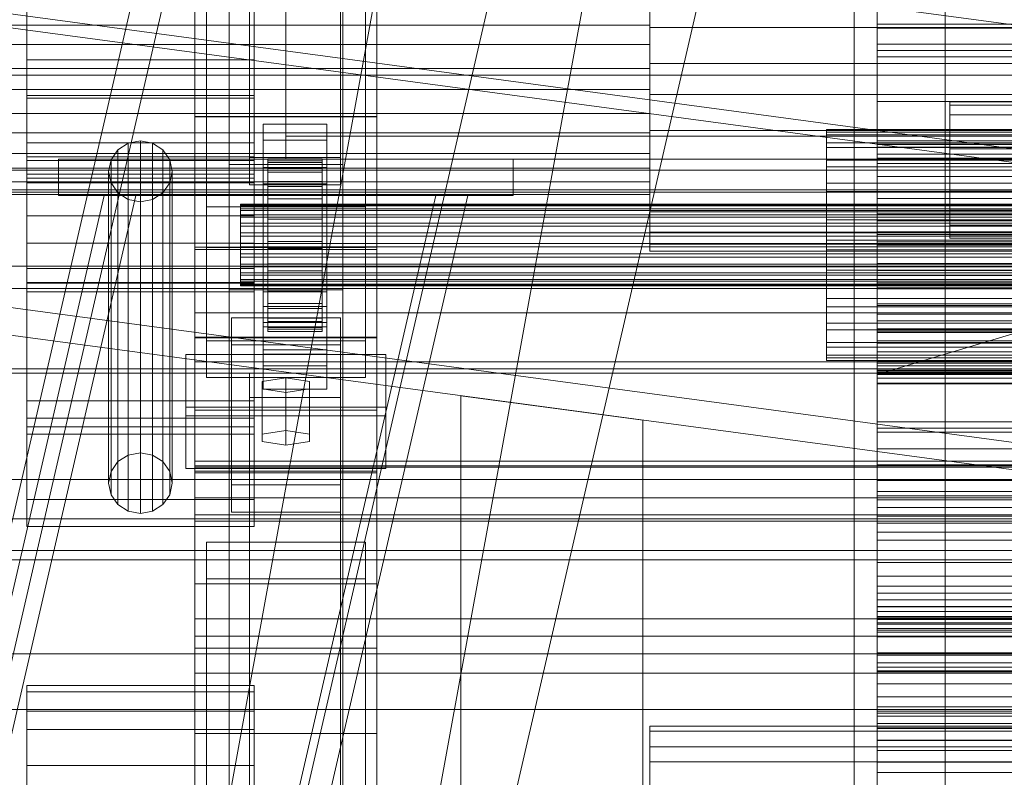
# Model space of a CAD drawing. Header units: millimetres. Extents: x -4738 to 65662, y -68080 to 6847.
# Tile 90 of 256: x -489 to -272, y -35734 to -35567. Entities that reach past the tile are written whole.
import ezdxf

# ---------------------------------------------------------------- set-up
doc = ezdxf.new("R2010")
doc.units = ezdxf.units.MM
for name, color, linetype, lineweight in [('COTAS_O', 1, 'Continuous', 0), ('COTAS_P', 1, 'Continuous', 0), ('frontal_bajante_movil', 7, 'Continuous', 0), ('frontal_C01', 7, 'Continuous', 0), ('frontal_C02', 7, 'Continuous', 0), ('frontal_C03', 7, 'Continuous', 0), ('frontal_C04', 7, 'Continuous', 0), ('frontal_C09', 7, 'Continuous', 0), ('frontal_C10', 7, 'Continuous', 0)]:
    doc.layers.add(name, color=color, linetype=linetype, lineweight=lineweight)
doc.dimstyles.new('R19_100', dxfattribs={"dimtxt": 250, "dimasz": 150, "dimexe": 150, "dimexo": 80, "dimgap": 100, "dimtad": 1, "dimtih": 1, "dimtoh": 1, "dimdsep": 46, "dimcen": 0.09, "dimadec": 0, "dimazin": 0, "dimtfac": 1, "dimtdec": 4, "dimtofl": 0, "dimtmove": 0, "dimatfit": 3, "dimfxl": 1, "dimtolj": 1, "dimtzin": 0, "dimarcsym": 0})

# ---------------------------------------------------------------- blocks, each defined once
blk = doc.blocks.new('DIM_R31_46')
at = {"layer": 'COTAS_P'}
for p, q in [((-4100, -35030), (-4219.91, -35921.98)), ((140, -35600), (20.09, -36491.98)), ((-4219.91, -35921.98), (-4065.25, -35897.36)), ((20.09, -36491.98), (-4219.91, -35921.98)), ((-4219.91, -35921.98), (-4077.24, -35986.56)), ((20.09, -36491.98), (-122.58, -36427.39)), ((20.09, -36491.98), (-134.57, -36516.59))]:
    blk.add_line(p, q, dxfattribs=at)
blk.add_text('4278.14 P', height=250, rotation=172.3434, dxfattribs=at).set_placement((-2113.24, -36306.08))
blk = doc.blocks.new('DIM_R31_50')
at = {"layer": 'COTAS_O'}
for p, q in [((-1850, -34900), (-1850, -35600)), ((-150, -34900), (-150, -35600)), ((-1850, -35600), (-1700, -35555)), ((-150, -35600), (-300, -35555)), ((-150, -35600), (-1850, -35600)), ((-1850, -35600), (-1700, -35645)), ((-150, -35600), (-300, -35645))]:
    blk.add_line(p, q, dxfattribs=at)
blk.add_text('1700 O', height=250, rotation=180, dxfattribs=at).set_placement((-1000, -35700))
blk = doc.blocks.new('DIM_R31_54')
at = {"layer": 'COTAS_O'}
for p, q in [((-1480, -35300), (-1330, -35255)), ((490, -35300), (340, -35255)), ((-1480, -36000), (-1480, -35300)), ((-1480, -35300), (490, -35300)), ((-1480, -35300), (-1330, -35345)), ((490, -35300), (340, -35345)), ((490, -36000), (490, -35300))]:
    blk.add_line(p, q, dxfattribs=at)
blk.add_text('1970 O', height=250, dxfattribs=at).set_placement((-495, -35200))
blk = doc.blocks.new('DIM_R31_56')
at = {"layer": 'COTAS_O'}
for p, q in [((-1400, -35300), (-1250, -35255)), ((1400, -35300), (1250, -35255)), ((-1400, -36000), (-1400, -35300)), ((-1400, -35300), (1400, -35300)), ((-1400, -35300), (-1250, -35345)), ((1400, -35300), (1250, -35345)), ((1400, -36000), (1400, -35300))]:
    blk.add_line(p, q, dxfattribs=at)
blk.add_text('2800 O', height=250, dxfattribs=at).set_placement((0, -35200))
blk = doc.blocks.new('DIM_R31_57')
at = {"layer": 'COTAS_P'}
for p, q in [((-305, -34680), (395, -34680)), ((395, -34680), (350, -34830)), ((395, -36000), (395, -34680)), ((395, -34680), (440, -34830)), ((395, -36000), (350, -35850)), ((395, -36000), (440, -35850)), ((-305, -36000), (395, -36000))]:
    blk.add_line(p, q, dxfattribs=at)
blk.add_text('1320 P', height=250, rotation=90, dxfattribs=at).set_placement((295, -35340))
blk = doc.blocks.new('DIM_R31_58')
at = {"layer": 'COTAS_P'}
for p, q in [((-305, -35300), (-155, -35255)), ((345, -35300), (195, -35255)), ((-305, -36000), (-305, -35300)), ((-305, -35300), (345, -35300)), ((-305, -35300), (-155, -35345)), ((345, -35300), (195, -35345)), ((345, -36000), (345, -35300))]:
    blk.add_line(p, q, dxfattribs=at)
blk.add_text('650 P', height=250, dxfattribs=at).set_placement((20, -35200))

msp = doc.modelspace()

# ---------------------------------------------------------------- linework, layer by layer
at = {"layer": 'frontal_bajante_movil'}
for p, q in [((-285, -35775), (-285, -35000)), ((-285, -35840), (-285, -35429))]:
    msp.add_line(p, q, dxfattribs=at)
at = {"layer": 'frontal_C01'}
for p, q in [((-558.981, -35975), (-397, -35273.382)), ((-551.981, -35975), (-390, -35273.382)), ((-450, -35617.505), (-450, -35293.967)), ((-410, -35293.967), (-410, -35617.505)), ((-450, -35665.654), (-450, -35342.115)), ((-410, -35665.654), (-410, -35342.115)), ((-450, -35666.598), (-450, -35343.06)), ((-410, -35343.06), (-410, -35666.598)), ((-442.5, -35830.021), (-442.5, -35348.555)), ((-417.5, -35348.555), (-417.5, -35830.021)), ((-447.5, -35637.535), (-447.5, -35358.275)), ((-412.5, -35358.275), (-412.5, -35637.535)), ((-447.5, -35645.624), (-447.5, -35366.363)), ((-412.5, -35645.624), (-412.5, -35366.363)), ((-442.5, -35857.548), (-442.5, -35376.083)), ((-417.5, -35857.548), (-417.5, -35376.083)), ((-450, -35705.117), (-450, -35381.578)), ((-410, -35705.117), (-410, -35381.578)), ((-300, -35593.55), (-300, -35567.898)), ((-300, -35567.898), (-300, -35572.36)), ((-300, -35567.898), (300, -35567.898)), ((-300, -35573.69), (-300, -35568.839)), ((-300, -35568.839), (-300, -35594.366)), ((300, -35568.839), (-300, -35568.839)), ((-300, -35572.36), (-300, -35597.417)), ((300, -35572.36), (-300, -35572.36)), ((-300, -35598.569), (-300, -35573.69)), ((-300, -35573.69), (300, -35573.69)), ((-300, -35597.417), (-300, -35593.55)), ((300, -35593.55), (-300, -35593.55)), ((-300, -35642.509), (-300, -35594.07)), ((-300, -35594.07), (300, -35594.07)), ((-300, -35596.55), (-300, -35594.07)), ((-300, -35594.366), (-300, -35598.569)), ((-300, -35594.366), (300, -35594.366)), ((300, -35594.947), (-300, -35594.947)), ((-300, -35594.947), (-300, -35643.096)), ((-300, -35594.947), (-300, -35597.644)), ((300, -35596.55), (-300, -35596.55)), ((-300, -35596.55), (-300, -35644.988)), ((-300, -35597.417), (300, -35597.417)), ((-300, -35645.792), (-300, -35597.644)), ((-300, -35597.644), (300, -35597.644)), ((300, -35598.569), (-300, -35598.569)), ((-300, -35633.131), (-300, -35613.579)), ((-300, -35613.579), (-300, -35626.159)), ((-300, -35613.579), (300, -35613.579)), ((-410, -35616.933), (-450, -35616.933)), ((-450, -35616.933), (-450, -35666.226)), ((-450, -35819.138), (-450, -35616.933)), ((-450, -35665.654), (-450, -35617.505)), ((-450, -35617.505), (-410, -35617.505)), ((-410, -35666.226), (-410, -35616.933)), ((-410, -35616.933), (-410, -35819.138)), ((-410, -35617.505), (-410, -35665.654)), ((-300, -35629.404), (-300, -35616.539)), ((-300, -35616.539), (-300, -35635.696)), ((300, -35616.539), (-300, -35616.539)), ((-1341.2, -35626.049), (1341.2, -35626.049)), ((-300, -35626.159), (-300, -35644.032)), ((300, -35626.159), (-300, -35626.159)), ((-300, -35646.844), (-300, -35629.404)), ((-300, -35629.404), (300, -35629.404)), ((-450, -35642.157), (-450, -35631.373)), ((-450, -35631.373), (450, -35631.373)), ((-450, -35665.076), (-450, -35631.373)), ((-300, -35644.032), (-300, -35633.131)), ((300, -35633.131), (-300, -35633.131)), ((-300, -35670.707), (-300, -35634.958)), ((-300, -35634.958), (300, -35634.958)), ((-300, -35641.949), (-300, -35634.958)), ((-300, -35635.696), (-300, -35646.844)), ((-300, -35635.696), (300, -35635.696)), ((-412.5, -35637.535), (-447.5, -35637.535)), ((-447.5, -35637.535), (-447.5, -35645.624)), ((-412.5, -35645.624), (-412.5, -35637.535)), ((300, -35637.57), (-300, -35637.57)), ((-300, -35637.57), (-300, -35672.527)), ((-300, -35637.57), (-300, -35644.72)), ((-452, -35654.082), (-452, -35640.602)), ((-452, -35640.602), (-408, -35640.602)), ((-452, -35652.157), (-452, -35640.602)), ((-408, -35640.602), (-408, -35654.082)), ((-408, -35640.602), (-408, -35652.157)), ((-300, -35643.748), (-300, -35640.008)), ((-300, -35640.008), (-300, -35644.444)), ((300, -35640.008), (-300, -35640.008)), ((450, -35642.157), (-450, -35642.157)), ((-450, -35642.157), (-450, -35675.861)), ((300, -35641.949), (-300, -35641.949)), ((-300, -35641.949), (-300, -35677.698)), ((300, -35642.509), (-300, -35642.509)), ((-300, -35642.509), (-300, -35644.988)), ((-300, -35643.096), (300, -35643.096)), ((-300, -35645.792), (-300, -35643.096)), ((-300, -35655.412), (-300, -35643.748)), ((300, -35643.748), (-300, -35643.748)), ((-447.5, -35645.624), (-412.5, -35645.624)), ((-438, -35650.038), (-438, -35644.646)), ((-438, -35644.646), (-418, -35644.646)), ((-438, -35796.387), (-438, -35644.646)), ((-430, -35645.724), (-435.196, -35646.533)), ((-424.804, -35646.533), (-430, -35645.724)), ((-430, -35657.28), (-430, -35645.724)), ((-418, -35644.646), (-418, -35650.038)), ((-418, -35644.646), (-418, -35796.387)), ((-300, -35644.032), (300, -35644.032)), ((-300, -35644.444), (-300, -35656.755)), ((300, -35644.444), (-300, -35644.444)), ((-300, -35679.677), (-300, -35644.72)), ((-300, -35644.72), (300, -35644.72)), ((-300, -35644.988), (300, -35644.988)), ((300, -35645.792), (-300, -35645.792)), ((-435.196, -35646.533), (-435.196, -35648.151)), ((-435.196, -35658.089), (-435.196, -35646.533)), ((-435.196, -35648.151), (-430, -35648.96)), ((-435.196, -35659.706), (-435.196, -35648.151)), ((-430, -35648.96), (-424.804, -35648.151)), ((-424.804, -35648.151), (-424.804, -35646.533)), ((-424.804, -35658.089), (-424.804, -35646.533)), ((-424.804, -35659.706), (-424.804, -35648.151)), ((300, -35646.844), (-300, -35646.844)), ((-418, -35650.038), (-438, -35650.038)), ((-438, -35650.038), (-438, -35801.779)), ((-430, -35648.96), (-430, -35660.515)), ((-418, -35801.779), (-418, -35650.038)), ((-408, -35652.157), (-452, -35652.157)), ((-452, -35652.157), (-452, -35665.638)), ((-408, -35665.638), (-408, -35652.157)), ((-408, -35654.082), (-452, -35654.082)), ((-452, -35654.082), (-452, -35665.638)), ((-408, -35665.638), (-408, -35654.082)), ((-300, -35674.203), (-300, -35655.412)), ((300, -35655.412), (-300, -35655.412)), ((-300, -35656.755), (-300, -35676.102)), ((300, -35656.755), (-300, -35656.755)), ((-435.196, -35658.089), (-430, -35657.28)), ((-435.196, -35659.706), (-435.196, -35658.089)), ((-430, -35657.28), (-424.804, -35658.089)), ((-424.804, -35658.089), (-424.804, -35659.706)), ((-430, -35660.515), (-435.196, -35659.706)), ((-424.804, -35659.706), (-430, -35660.515)), ((-450, -35672.095), (-450, -35664.006)), ((-450, -35664.006), (450, -35664.006)), ((-450, -35702.525), (-450, -35664.006)), ((450, -35665.076), (-450, -35665.076)), ((-450, -35665.076), (-450, -35675.861)), ((-452, -35665.638), (-408, -35665.638)), ((-410, -35665.654), (-450, -35665.654)), ((-450, -35666.226), (-410, -35666.226)), ((-450, -35868.431), (-450, -35666.226)), ((-450, -35705.117), (-450, -35666.598)), ((-450, -35666.598), (-410, -35666.598)), ((-450, -35827.343), (-450, -35666.598)), ((-410, -35868.431), (-410, -35666.226)), ((-410, -35666.598), (-410, -35705.117)), ((-410, -35666.598), (-410, -35827.343)), ((-1341.2, -35668.049), (1341.2, -35668.049)), ((450, -35672.095), (-450, -35672.095)), ((-450, -35672.095), (-450, -35710.613)), ((300, -35670.707), (-300, -35670.707)), ((-300, -35670.707), (-300, -35677.698)), ((-300, -35672.527), (300, -35672.527)), ((-300, -35679.677), (-300, -35672.527)), ((-300, -35698.84), (-300, -35674.203)), ((300, -35674.203), (-300, -35674.203)), ((-450, -35675.861), (450, -35675.861)), ((-300, -35676.102), (-300, -35701.167)), ((300, -35676.102), (-300, -35676.102)), ((-300, -35677.698), (300, -35677.698)), ((300, -35679.677), (-300, -35679.677)), ((-447.5, -35689.902), (-447.5, -35681.813)), ((-447.5, -35681.813), (-412.5, -35681.813)), ((-447.5, -35839.74), (-447.5, -35681.813)), ((-412.5, -35681.813), (-412.5, -35689.902)), ((-412.5, -35681.813), (-412.5, -35839.74)), ((-412.5, -35689.902), (-447.5, -35689.902)), ((-447.5, -35847.829), (-447.5, -35689.902)), ((-412.5, -35847.829), (-412.5, -35689.902)), ((-300, -35706.707), (-300, -35698.493)), ((-300, -35698.493), (-300, -35715.821)), ((-300, -35698.493), (300, -35698.493)), ((-300, -35727.646), (-300, -35698.84)), ((300, -35698.84), (-300, -35698.84)), ((-300, -35701.167), (-300, -35730.241)), ((300, -35701.167), (-300, -35701.167)), ((450, -35702.525), (-450, -35702.525)), ((-450, -35702.525), (-450, -35710.613)), ((-300, -35720.111), (-300, -35702.68)), ((-300, -35702.68), (-300, -35710.334)), ((300, -35702.68), (-300, -35702.68)), ((-690.428, -35706.382), (690.428, -35706.382)), ((-410, -35705.117), (-450, -35705.117)), ((-450, -35865.862), (-450, -35705.117)), ((-410, -35865.862), (-410, -35705.117)), ((-300, -35721.72), (-300, -35706.707)), ((300, -35706.707), (-300, -35706.707)), ((-450, -35710.613), (450, -35710.613)), ((-300, -35722.831), (-300, -35709.351)), ((-300, -35709.351), (300, -35709.351)), ((-300, -35718.98), (-300, -35709.351)), ((-300, -35710.334), (-300, -35725.438)), ((-300, -35710.334), (300, -35710.334)), ((300, -35712.998), (-300, -35712.998)), ((-300, -35712.998), (-300, -35725.397)), ((-300, -35712.998), (-300, -35722.686)), ((-487, -35719.036), (-487, -35713.336)), ((-487, -35713.336), (-487, -35714.741)), ((-437, -35713.336), (-487, -35713.336)), ((-487, -35714.741), (-487, -35723.035)), ((-437, -35714.741), (-487, -35714.741)), ((-437, -35714.741), (-437, -35713.336)), ((-437, -35713.336), (-437, -35719.036)), ((-437, -35723.035), (-437, -35714.741)), ((-300, -35715.821), (-300, -35721.72)), ((300, -35715.821), (-300, -35715.821)), ((-487, -35730.973), (-487, -35719.036)), ((-437, -35719.036), (-487, -35719.036)), ((-437, -35719.036), (-437, -35730.973)), ((300, -35718.98), (-300, -35718.98)), ((-300, -35718.98), (-300, -35732.461)), ((-300, -35725.438), (-300, -35720.111)), ((-300, -35720.111), (300, -35720.111)), ((-300, -35721.72), (300, -35721.72)), ((-487, -35723.035), (-487, -35736.957)), ((-437, -35723.035), (-487, -35723.035)), ((-437, -35736.957), (-437, -35723.035)), ((-350, -35726.88), (-350, -35722.272)), ((-350, -35722.272), (-350, -35723.407)), ((350, -35722.272), (-350, -35722.272)), ((-350, -35723.407), (-350, -35730.113)), ((350, -35723.407), (-350, -35723.407)), ((-300, -35735.085), (-300, -35722.686)), ((-300, -35722.686), (300, -35722.686)), ((300, -35722.831), (-300, -35722.831)), ((-300, -35722.831), (-300, -35732.461)), ((-300, -35725.397), (300, -35725.397)), ((-300, -35735.085), (-300, -35725.397)), ((300, -35725.438), (-300, -35725.438)), ((-350, -35736.531), (-350, -35726.88)), ((350, -35726.88), (-350, -35726.88)), ((-300, -35758.657), (-300, -35727.646)), ((-300, -35727.646), (300, -35727.646)), ((-350, -35730.113), (-350, -35741.37)), ((350, -35730.113), (-350, -35730.113)), ((-300, -35730.241), (-300, -35761.343)), ((300, -35730.241), (-300, -35730.241)), ((-487, -35747.328), (-487, -35730.973)), ((-437, -35730.973), (-487, -35730.973)), ((-437, -35730.973), (-437, -35747.328)), ((-300, -35732.461), (300, -35732.461))]:
    msp.add_line(p, q, dxfattribs=at)
at = {"layer": 'frontal_C02'}
for p, q in [((-442.5, -35598.77), (-442.5, -35122.744)), ((-417.5, -35122.744), (-417.5, -35598.77)), ((-442.5, -35626.336), (-442.5, -35150.31)), ((-417.5, -35626.336), (-417.5, -35150.31)), ((-450, -35588.316), (-450, -35293.654)), ((-410, -35293.654), (-410, -35588.316)), ((-450, -35636.79), (-450, -35342.128)), ((-410, -35636.79), (-410, -35342.128)), ((-438, -35597.285), (-438, -35446.871)), ((-418, -35446.871), (-418, -35597.285)), ((-438, -35452.832), (-438, -35603.246)), ((-418, -35603.246), (-418, -35452.832)), ((-450, -35652.796), (-450, -35475.098)), ((-410, -35475.098), (-410, -35652.796)), ((-447.5, -35608.082), (-447.5, -35489.718)), ((-412.5, -35489.718), (-412.5, -35608.082)), ((-447.5, -35617.024), (-447.5, -35498.659)), ((-412.5, -35617.024), (-412.5, -35498.659)), ((-450, -35690.978), (-450, -35513.28)), ((-410, -35690.978), (-410, -35513.28)), ((-430, -35542.585), (-430, -35592.585)), ((-300, -35575.099), (-300, -35544.234)), ((-300, -35553.701), (-300, -35584.901)), ((-350, -35568.674), (-350, -35555.655)), ((-487, -35558.182), (-487, -35575.773)), ((-437, -35575.773), (-437, -35558.182)), ((-350, -35568.163), (-350, -35560.42)), ((-350, -35562.36), (-350, -35576.583)), ((-350, -35563.663), (-350, -35572.4)), ((-487, -35584.227), (-487, -35565.992)), ((-437, -35565.992), (-437, -35584.227)), ((-350, -35568.163), (-500, -35568.163)), ((-350, -35577.707), (-350, -35568.163)), ((-350, -35583.417), (-350, -35568.674)), ((-350, -35568.674), (350, -35568.674)), ((-500, -35572.4), (-350, -35572.4)), ((-350, -35572.4), (-350, -35582.293)), ((-487, -35575.773), (-487, -35594.008)), ((-437, -35575.773), (-487, -35575.773)), ((-437, -35594.008), (-437, -35575.773)), ((-350, -35576.583), (-350, -35591.326)), ((350, -35576.583), (-350, -35576.583)), ((-300, -35606.299), (-300, -35575.099)), ((300, -35575.099), (-300, -35575.099)), ((-350, -35577.707), (-500, -35577.707)), ((-350, -35587.6), (-350, -35577.707)), ((-350, -35582.293), (-500, -35582.293)), ((-350, -35582.293), (-350, -35591.837)), ((-487, -35658.117), (-487, -35583.604)), ((-487, -35583.604), (-437, -35583.604)), ((-487, -35597.922), (-487, -35583.604)), ((-487, -35601.818), (-487, -35584.227)), ((-437, -35584.227), (-487, -35584.227)), ((-437, -35583.604), (-437, -35658.117)), ((-437, -35583.604), (-437, -35597.922)), ((-437, -35584.227), (-437, -35601.818)), ((-350, -35597.64), (-350, -35583.417)), ((350, -35583.417), (-350, -35583.417)), ((-300, -35584.901), (-300, -35615.766)), ((300, -35584.901), (-300, -35584.901)), ((-350, -35587.6), (-500, -35587.6)), ((-350, -35596.337), (-350, -35587.6)), ((-410, -35588.205), (-450, -35588.205)), ((-450, -35588.205), (-450, -35636.9)), ((-450, -35723.904), (-450, -35588.205)), ((-450, -35636.79), (-450, -35588.316)), ((-450, -35588.316), (-410, -35588.316)), ((-410, -35636.9), (-410, -35588.205)), ((-410, -35588.205), (-410, -35723.904)), ((-410, -35588.316), (-410, -35636.79)), ((-350, -35591.837), (-500, -35591.837)), ((-435, -35593.467), (-435, -35589.89)), ((-435, -35589.89), (-421, -35589.89)), ((-435, -35629.982), (-435, -35589.89)), ((-421, -35589.89), (-421, -35593.467)), ((-421, -35589.89), (-421, -35629.982)), ((-350, -35591.326), (-350, -35604.345)), ((350, -35591.326), (-350, -35591.326)), ((-350, -35591.837), (-350, -35599.58)), ((-311.15, -35592.248), (-311.15, -35591.114)), ((-311.15, -35591.114), (-311.15, -35591.711)), ((-311.15, -35591.114), (311.15, -35591.114)), ((-311.15, -35591.711), (-311.15, -35593.996)), ((-311.15, -35591.711), (311.15, -35591.711)), ((-487, -35594.008), (-487, -35610.111)), ((-437, -35594.008), (-487, -35594.008)), ((-464.679, -35594.126), (-466.95, -35595.574)), ((-462, -35593.617), (-464.679, -35594.126)), ((-464.679, -35662.678), (-464.679, -35594.126)), ((-459.321, -35594.126), (-462, -35593.617)), ((-462, -35662.169), (-462, -35593.617)), ((-457.05, -35595.574), (-459.321, -35594.126)), ((-459.321, -35662.678), (-459.321, -35594.126)), ((-437, -35610.111), (-437, -35594.008)), ((-421, -35593.467), (-435, -35593.467)), ((-435, -35593.467), (-435, -35633.558)), ((-430, -35592.585), (-430, -35597.585)), ((430, -35592.585), (-430, -35592.585)), ((-421, -35633.558), (-421, -35593.467)), ((-311.15, -35595.033), (-311.15, -35592.248)), ((-311.15, -35592.248), (311.15, -35592.248)), ((-311.15, -35593.996), (-311.15, -35597.814)), ((-311.15, -35593.996), (311.15, -35593.996)), ((-466.95, -35595.574), (-468.467, -35597.742)), ((-466.95, -35664.126), (-466.95, -35595.574)), ((-455.533, -35597.742), (-457.05, -35595.574)), ((-457.05, -35664.126), (-457.05, -35595.574)), ((-311.15, -35599.281), (-311.15, -35595.033)), ((-311.15, -35595.033), (311.15, -35595.033)), ((-350, -35596.337), (-500, -35596.337)), ((-487, -35650.734), (-487, -35597.085)), ((-487, -35597.085), (-437, -35597.085)), ((-487, -35602.812), (-487, -35597.085)), ((-437, -35597.922), (-487, -35597.922)), ((-487, -35597.922), (-487, -35672.435)), ((-480, -35597.585), (-380, -35597.585)), ((-480, -35605.585), (-480, -35597.585)), ((-468.467, -35597.742), (-469, -35600.299)), ((-468.467, -35666.294), (-468.467, -35597.742)), ((-455, -35600.299), (-455.533, -35597.742)), ((-455.533, -35666.294), (-455.533, -35597.742)), ((-418, -35597.285), (-438, -35597.285)), ((-438, -35597.285), (-438, -35603.246)), ((-437, -35597.085), (-437, -35650.734)), ((-437, -35597.085), (-437, -35602.812)), ((-437, -35672.435), (-437, -35597.922)), ((-434, -35607.501), (-434, -35597.509)), ((-434, -35597.509), (-434, -35597.955)), ((-434, -35597.509), (-422, -35597.509)), ((-434, -35598.357), (-434, -35597.509)), ((-434, -35607.712), (-434, -35597.955)), ((-434, -35597.955), (-434, -35599.664)), ((-434, -35597.955), (-422, -35597.955)), ((-434, -35607.902), (-434, -35598.357)), ((-434, -35598.357), (-422, -35598.357)), ((-434, -35600.44), (-434, -35598.357)), ((430, -35597.585), (-430, -35597.585)), ((-422, -35597.955), (-422, -35597.509)), ((-422, -35597.509), (-422, -35607.501)), ((-422, -35597.509), (-422, -35598.357)), ((-422, -35599.664), (-422, -35597.955)), ((-422, -35597.955), (-422, -35607.712)), ((-422, -35598.357), (-422, -35607.902)), ((-422, -35598.357), (-422, -35600.44)), ((-418, -35603.246), (-418, -35597.285)), ((-380, -35605.585), (-380, -35597.585)), ((-350, -35602.586), (-350, -35596.337)), ((-350, -35609.178), (-350, -35597.64)), ((350, -35597.64), (-350, -35597.64)), ((-311.15, -35597.814), (-311.15, -35602.905)), ((-311.15, -35597.814), (311.15, -35597.814)), ((-350, -35599.58), (-500, -35599.58)), ((-469, -35600.299), (-468.467, -35602.856)), ((-469, -35668.851), (-469, -35600.299)), ((-455.533, -35602.856), (-455, -35600.299)), ((-455, -35600.299), (-455, -35668.851)), ((-442.5, -35626.336), (-442.5, -35598.77)), ((-442.5, -35598.77), (-417.5, -35598.77)), ((-435, -35603.005), (-435, -35599.428)), ((-435, -35599.428), (-421, -35599.428)), ((-435, -35639.519), (-435, -35599.428)), ((-434, -35608.522), (-434, -35599.664)), ((-434, -35599.664), (-434, -35602.521)), ((-434, -35599.664), (-422, -35599.664)), ((-434, -35608.889), (-434, -35600.44)), ((-434, -35600.44), (-422, -35600.44)), ((-434, -35603.618), (-434, -35600.44)), ((-422, -35602.521), (-422, -35599.664)), ((-422, -35599.664), (-422, -35608.522)), ((-422, -35600.44), (-422, -35608.889)), ((-422, -35600.44), (-422, -35603.618)), ((-421, -35599.428), (-421, -35603.005)), ((-421, -35599.428), (-421, -35639.519)), ((-417.5, -35598.77), (-417.5, -35626.336)), ((-350, -35599.58), (-350, -35604.341)), ((-311.15, -35604.702), (-311.15, -35599.281)), ((-311.15, -35599.281), (311.15, -35599.281)), ((-350, -35602.586), (-500, -35602.586)), ((-487, -35654.552), (-487, -35600.903)), ((-487, -35600.903), (-437, -35600.903)), ((-487, -35624.767), (-487, -35600.903)), ((-487, -35616.088), (-487, -35601.818)), ((-437, -35601.818), (-487, -35601.818)), ((-437, -35602.812), (-487, -35602.812)), ((-487, -35602.812), (-487, -35656.461)), ((-437, -35600.903), (-437, -35654.552)), ((-437, -35600.903), (-437, -35624.767)), ((-437, -35601.818), (-437, -35616.088)), ((-437, -35656.461), (-437, -35602.812)), ((-434, -35609.875), (-434, -35602.521)), ((-434, -35602.521), (-434, -35606.329)), ((-434, -35602.521), (-422, -35602.521)), ((-422, -35606.329), (-422, -35602.521)), ((-422, -35602.521), (-422, -35609.875)), ((-350, -35605.397), (-350, -35602.586)), ((-300, -35601.42), (-300, -35612.378)), ((300, -35601.42), (-300, -35601.42)), ((-300, -35601.42), (-300, -35611.177)), ((-791.2, -35604.86), (791.2, -35604.86)), ((-350, -35604.341), (-500, -35604.341)), ((-468.467, -35602.856), (-466.95, -35605.024)), ((-468.467, -35671.408), (-468.467, -35602.856)), ((-457.05, -35605.024), (-455.533, -35602.856)), ((-455.533, -35671.408), (-455.533, -35602.856)), ((-438, -35603.246), (-418, -35603.246)), ((-421, -35603.005), (-435, -35603.005)), ((-435, -35603.005), (-435, -35643.096)), ((-434, -35610.394), (-434, -35603.618)), ((-434, -35603.618), (-422, -35603.618)), ((-434, -35607.673), (-434, -35603.618)), ((-422, -35603.618), (-422, -35610.394)), ((-422, -35603.618), (-422, -35607.673)), ((-421, -35643.096), (-421, -35603.005)), ((-350, -35604.341), (-350, -35605.397)), ((-350, -35604.345), (-350, -35613.657)), ((350, -35604.345), (-350, -35604.345)), ((-311.15, -35602.905), (-311.15, -35608.923)), ((-311.15, -35602.905), (311.15, -35602.905)), ((-311.15, -35610.927), (-311.15, -35604.702)), ((-311.15, -35604.702), (311.15, -35604.702)), ((-555.286, -35975), (-470, -35605.585)), ((-548.286, -35975), (-463, -35605.585)), ((-350, -35605.397), (-500, -35605.397)), ((-482.286, -35975), (-397, -35605.585)), ((-480, -35605.585), (-380, -35605.585)), ((-475.286, -35975), (-390, -35605.585)), ((-470, -35605.585), (-463, -35605.585)), ((-466.95, -35605.024), (-464.679, -35606.472)), ((-466.95, -35673.576), (-466.95, -35605.024)), ((-464.679, -35606.472), (-462, -35606.981)), ((-464.679, -35675.024), (-464.679, -35606.472)), ((-463, -35605.585), (-397, -35605.585)), ((-462, -35606.981), (-459.321, -35606.472)), ((-462, -35675.533), (-462, -35606.981)), ((-459.321, -35606.472), (-457.05, -35605.024)), ((-459.321, -35675.024), (-459.321, -35606.472)), ((-457.05, -35673.576), (-457.05, -35605.024)), ((-434, -35611.679), (-434, -35606.329)), ((-434, -35606.329), (-434, -35610.83)), ((-434, -35606.329), (-422, -35606.329)), ((-422, -35610.83), (-422, -35606.329)), ((-422, -35606.329), (-422, -35611.679)), ((-397, -35605.585), (-390, -35605.585)), ((-300, -35635.706), (-300, -35606.299)), ((300, -35606.299), (-300, -35606.299)), ((-412.5, -35608.082), (-447.5, -35608.082)), ((-447.5, -35608.082), (-447.5, -35617.024)), ((-440, -35607.902), (-440, -35607.501)), ((-440, -35607.501), (-440, -35607.712)), ((-440, -35607.501), (440, -35607.501)), ((-440, -35607.712), (-440, -35608.522)), ((-440, -35607.712), (440, -35607.712)), ((-440, -35608.889), (-440, -35607.902)), ((-440, -35607.902), (440, -35607.902)), ((-440, -35608.522), (-440, -35609.875)), ((-440, -35608.522), (440, -35608.522)), ((-440, -35610.394), (-440, -35608.889)), ((-440, -35608.889), (440, -35608.889)), ((-434, -35607.712), (-434, -35607.501)), ((-422, -35607.501), (-434, -35607.501)), ((-434, -35607.501), (-434, -35607.902)), ((-434, -35612.315), (-434, -35607.673)), ((-434, -35607.673), (-422, -35607.673)), ((-434, -35612.329), (-434, -35607.673)), ((-434, -35608.522), (-434, -35607.712)), ((-422, -35607.712), (-434, -35607.712)), ((-422, -35607.902), (-434, -35607.902)), ((-434, -35607.902), (-434, -35608.889)), ((-434, -35609.875), (-434, -35608.522)), ((-422, -35608.522), (-434, -35608.522)), ((-422, -35608.889), (-434, -35608.889)), ((-434, -35608.889), (-434, -35610.394)), ((-422, -35607.501), (-422, -35607.712)), ((-422, -35607.902), (-422, -35607.501)), ((-422, -35607.673), (-422, -35612.315)), ((-422, -35607.673), (-422, -35612.329)), ((-422, -35607.712), (-422, -35608.522)), ((-422, -35608.889), (-422, -35607.902)), ((-422, -35608.522), (-422, -35609.875)), ((-422, -35610.394), (-422, -35608.889)), ((-412.5, -35617.024), (-412.5, -35608.082)), ((-350, -35616.273), (-350, -35609.178)), ((350, -35609.178), (-350, -35609.178)), ((-311.15, -35608.923), (-311.15, -35615.456)), ((311.15, -35608.923), (-311.15, -35608.923)), ((-487, -35610.111), (-487, -35621.629)), ((-437, -35610.111), (-487, -35610.111)), ((-440, -35609.875), (-440, -35611.679)), ((-440, -35609.875), (440, -35609.875)), ((-440, -35612.315), (-440, -35610.394)), ((-440, -35610.394), (440, -35610.394)), ((-437, -35621.629), (-437, -35610.111)), ((-434, -35611.679), (-434, -35609.875)), ((-422, -35609.875), (-434, -35609.875)), ((-422, -35610.394), (-434, -35610.394)), ((-434, -35610.394), (-434, -35612.315)), ((-434, -35610.83), (-434, -35613.811)), ((-422, -35610.83), (-434, -35610.83)), ((-434, -35610.83), (-434, -35615.717)), ((-422, -35609.875), (-422, -35611.679)), ((-422, -35612.315), (-422, -35610.394)), ((-422, -35613.811), (-422, -35610.83)), ((-422, -35615.717), (-422, -35610.83)), ((-311.15, -35617.53), (-311.15, -35610.927)), ((-311.15, -35610.927), (311.15, -35610.927)), ((-300, -35624.823), (-300, -35609.611)), ((-300, -35609.611), (-300, -35614.175)), ((300, -35609.611), (-300, -35609.611)), ((-300, -35610.993), (300, -35610.993)), ((-300, -35625.896), (-300, -35610.993)), ((-300, -35620.539), (-300, -35610.993)), ((-300, -35611.177), (300, -35611.177)), ((-300, -35622.135), (-300, -35611.177)), ((-440, -35611.679), (-440, -35613.811)), ((-440, -35611.679), (440, -35611.679)), ((-440, -35614.521), (-440, -35612.315)), ((-440, -35612.315), (440, -35612.315)), ((-434, -35613.811), (-434, -35611.679)), ((-422, -35611.679), (-434, -35611.679)), ((-422, -35612.315), (-434, -35612.315)), ((-434, -35612.315), (-434, -35614.521)), ((-434, -35614.521), (-434, -35612.329)), ((-434, -35612.329), (-422, -35612.329)), ((-434, -35617.269), (-434, -35612.329)), ((-422, -35611.679), (-422, -35613.811)), ((-422, -35614.521), (-422, -35612.315)), ((-422, -35612.329), (-422, -35614.521)), ((-422, -35612.329), (-422, -35617.269)), ((-300, -35612.378), (300, -35612.378)), ((-300, -35622.135), (-300, -35612.378)), ((-440, -35613.811), (-440, -35616.126)), ((440, -35613.811), (-440, -35613.811)), ((-440, -35616.861), (-440, -35614.521)), ((-440, -35614.521), (440, -35614.521)), ((-434, -35613.811), (-422, -35613.811)), ((-434, -35616.126), (-434, -35613.811)), ((-422, -35614.521), (-434, -35614.521)), ((-434, -35614.521), (-434, -35616.861)), ((-434, -35616.126), (-434, -35615.717)), ((-434, -35615.717), (-434, -35620.657)), ((-434, -35615.717), (-422, -35615.717)), ((-422, -35613.811), (-422, -35616.126)), ((-422, -35616.861), (-422, -35614.521)), ((-422, -35620.657), (-422, -35615.717)), ((-422, -35615.717), (-422, -35616.126)), ((-350, -35613.657), (-350, -35617.846)), ((350, -35613.657), (-350, -35613.657)), ((-311.15, -35615.456), (-311.15, -35622.06)), ((-311.15, -35615.456), (311.15, -35615.456)), ((-300, -35614.175), (-300, -35631.731)), ((-300, -35614.175), (300, -35614.175)), ((-300, -35615.766), (-300, -35644.194)), ((300, -35615.766), (-300, -35615.766)), ((-487, -35624.864), (-487, -35616.088)), ((-437, -35616.088), (-487, -35616.088)), ((-447.5, -35617.024), (-412.5, -35617.024)), ((-440, -35616.126), (-440, -35618.466)), ((-440, -35616.126), (440, -35616.126)), ((-440, -35619.176), (-440, -35616.861)), ((-440, -35616.861), (440, -35616.861)), ((-437, -35616.088), (-437, -35624.864)), ((-434, -35618.466), (-434, -35616.126)), ((-422, -35616.126), (-434, -35616.126)), ((-434, -35616.861), (-434, -35617.269)), ((-422, -35616.861), (-434, -35616.861)), ((-434, -35616.861), (-434, -35619.176)), ((-434, -35617.269), (-422, -35617.269)), ((-434, -35622.156), (-434, -35617.269)), ((-422, -35616.126), (-422, -35618.466)), ((-422, -35617.269), (-422, -35616.861)), ((-422, -35619.176), (-422, -35616.861)), ((-422, -35617.269), (-422, -35622.156)), ((-350, -35617.846), (-350, -35616.273)), ((350, -35616.273), (-350, -35616.273)), ((350, -35617.846), (-350, -35617.846)), ((-311.15, -35624.064), (-311.15, -35617.53)), ((-311.15, -35617.53), (311.15, -35617.53)), ((-440, -35618.466), (-440, -35620.671)), ((-440, -35618.466), (440, -35618.466)), ((-440, -35621.308), (-440, -35619.176)), ((-440, -35619.176), (440, -35619.176)), ((-434, -35620.671), (-434, -35618.466)), ((-434, -35618.466), (-434, -35620.657)), ((-422, -35618.466), (-434, -35618.466)), ((-434, -35619.176), (-434, -35622.156)), ((-422, -35619.176), (-434, -35619.176)), ((-434, -35619.176), (-434, -35621.308)), ((-422, -35620.657), (-422, -35618.466)), ((-422, -35618.466), (-422, -35620.671)), ((-422, -35622.156), (-422, -35619.176)), ((-422, -35621.308), (-422, -35619.176)), ((-487, -35621.629), (-487, -35626.81)), ((-437, -35621.629), (-487, -35621.629)), ((-440, -35620.671), (-440, -35622.592)), ((-440, -35620.671), (440, -35620.671)), ((-440, -35623.112), (-440, -35621.308)), ((-440, -35621.308), (440, -35621.308)), ((-437, -35626.81), (-437, -35621.629)), ((-434, -35620.657), (-434, -35625.313)), ((-434, -35620.657), (-422, -35620.657)), ((-434, -35622.592), (-434, -35620.671)), ((-434, -35620.671), (-434, -35625.313)), ((-422, -35620.671), (-434, -35620.671)), ((-434, -35621.308), (-434, -35626.657)), ((-422, -35621.308), (-434, -35621.308)), ((-434, -35621.308), (-434, -35623.112)), ((-434, -35622.156), (-422, -35622.156)), ((-434, -35626.657), (-434, -35622.156)), ((-422, -35625.313), (-422, -35620.657)), ((-422, -35625.313), (-422, -35620.671)), ((-422, -35620.671), (-422, -35622.592)), ((-422, -35626.657), (-422, -35621.308)), ((-422, -35623.112), (-422, -35621.308)), ((-422, -35622.156), (-422, -35626.657)), ((-311.15, -35622.06), (-311.15, -35628.284)), ((-311.15, -35622.06), (311.15, -35622.06)), ((-300, -35620.539), (-300, -35635.442)), ((300, -35620.539), (-300, -35620.539)), ((300, -35622.135), (-300, -35622.135)), ((-440, -35622.592), (-440, -35624.097)), ((-440, -35622.592), (440, -35622.592)), ((-440, -35624.465), (-440, -35623.112)), ((-440, -35623.112), (440, -35623.112)), ((-440, -35624.097), (-440, -35625.084)), ((-440, -35624.097), (440, -35624.097)), ((-440, -35625.274), (-440, -35624.465)), ((-440, -35624.465), (440, -35624.465)), ((-434, -35624.097), (-434, -35622.592)), ((-434, -35622.592), (-434, -35629.368)), ((-422, -35622.592), (-434, -35622.592)), ((-434, -35623.112), (-434, -35630.466)), ((-422, -35623.112), (-434, -35623.112)), ((-434, -35623.112), (-434, -35624.465)), ((-434, -35625.084), (-434, -35624.097)), ((-434, -35624.097), (-434, -35632.546)), ((-422, -35624.097), (-434, -35624.097)), ((-434, -35624.465), (-434, -35633.322)), ((-422, -35624.465), (-434, -35624.465)), ((-434, -35624.465), (-434, -35625.274)), ((-422, -35629.368), (-422, -35622.592)), ((-422, -35622.592), (-422, -35624.097)), ((-422, -35630.466), (-422, -35623.112)), ((-422, -35624.465), (-422, -35623.112)), ((-422, -35632.546), (-422, -35624.097)), ((-422, -35624.097), (-422, -35625.084)), ((-422, -35633.322), (-422, -35624.465)), ((-422, -35625.274), (-422, -35624.465)), ((-311.15, -35630.081), (-311.15, -35624.064)), ((-311.15, -35624.064), (311.15, -35624.064)), ((-300, -35623.174), (-300, -35638.057)), ((-300, -35629.828), (-300, -35623.174)), ((-300, -35623.174), (300, -35623.174)), ((-437, -35624.767), (-487, -35624.767)), ((-487, -35624.767), (-487, -35678.416)), ((-487, -35626.81), (-487, -35624.864)), ((-437, -35624.864), (-487, -35624.864)), ((-417.5, -35626.336), (-442.5, -35626.336)), ((-440, -35625.084), (-440, -35625.486)), ((-440, -35625.084), (440, -35625.084)), ((-440, -35625.486), (-440, -35625.274)), ((-440, -35625.274), (440, -35625.274)), ((-440, -35625.486), (440, -35625.486)), ((-437, -35678.416), (-437, -35624.767)), ((-437, -35624.864), (-437, -35626.81)), ((-434, -35625.486), (-434, -35625.084)), ((-434, -35625.084), (-434, -35634.63)), ((-422, -35625.084), (-434, -35625.084)), ((-434, -35625.274), (-434, -35635.031)), ((-422, -35625.274), (-434, -35625.274)), ((-434, -35625.274), (-434, -35625.486)), ((-434, -35625.313), (-434, -35629.368)), ((-434, -35625.313), (-422, -35625.313)), ((-434, -35625.486), (-434, -35635.477)), ((-422, -35625.486), (-434, -35625.486)), ((-422, -35634.63), (-422, -35625.084)), ((-422, -35625.084), (-422, -35625.486)), ((-422, -35635.031), (-422, -35625.274)), ((-422, -35625.486), (-422, -35625.274)), ((-422, -35629.368), (-422, -35625.313)), ((-422, -35635.477), (-422, -35625.486)), ((-300, -35631.731), (-300, -35624.823)), ((-300, -35624.823), (300, -35624.823)), ((300, -35625.896), (-300, -35625.896)), ((-300, -35625.896), (-300, -35635.442)), ((-437, -35626.81), (-487, -35626.81)), ((-435, -35640.53), (-435, -35626.82)), ((-435, -35626.82), (-421, -35626.82)), ((-435, -35634.456), (-435, -35626.82)), ((-434, -35626.657), (-422, -35626.657)), ((-434, -35630.466), (-434, -35626.657)), ((-422, -35626.657), (-422, -35630.466)), ((-421, -35626.82), (-421, -35640.53)), ((-421, -35626.82), (-421, -35634.456)), ((-311.15, -35628.284), (-311.15, -35633.705)), ((-311.15, -35628.284), (311.15, -35628.284)), ((-421, -35629.982), (-435, -35629.982)), ((-435, -35629.982), (-435, -35633.558)), ((-434, -35629.368), (-434, -35632.546)), ((-434, -35629.368), (-422, -35629.368)), ((-434, -35630.466), (-422, -35630.466)), ((-434, -35633.322), (-434, -35630.466)), ((-422, -35632.546), (-422, -35629.368)), ((-422, -35630.466), (-422, -35633.322)), ((-421, -35633.558), (-421, -35629.982)), ((-311.15, -35635.172), (-311.15, -35630.081)), ((-311.15, -35630.081), (311.15, -35630.081)), ((-300, -35647.004), (-300, -35629.828)), ((300, -35629.828), (-300, -35629.828)), ((-442, -35638.442), (-442, -35632.481)), ((-442, -35632.481), (-418, -35632.481)), ((-442, -35669.249), (-442, -35632.481)), ((-434, -35632.546), (-434, -35634.63)), ((-434, -35632.546), (-422, -35632.546)), ((-422, -35634.63), (-422, -35632.546)), ((-418, -35632.481), (-418, -35638.442)), ((-418, -35632.481), (-418, -35669.249)), ((300, -35631.731), (-300, -35631.731)), ((-435, -35633.558), (-421, -35633.558)), ((-421, -35634.456), (-435, -35634.456)), ((-435, -35634.456), (-435, -35648.167)), ((-434, -35633.322), (-422, -35633.322)), ((-434, -35635.031), (-434, -35633.322)), ((-434, -35634.63), (-434, -35635.477)), ((-434, -35634.63), (-422, -35634.63)), ((-434, -35635.031), (-422, -35635.031)), ((-434, -35635.477), (-434, -35635.031)), ((-422, -35633.322), (-422, -35635.031)), ((-422, -35635.477), (-422, -35634.63)), ((-422, -35635.031), (-422, -35635.477)), ((-421, -35648.167), (-421, -35634.456)), ((-311.15, -35633.705), (-311.15, -35637.953)), ((-311.15, -35633.705), (311.15, -35633.705)), ((-311.15, -35638.991), (-311.15, -35635.172)), ((-311.15, -35635.172), (311.15, -35635.172)), ((-410, -35636.79), (-450, -35636.79)), ((-450, -35636.9), (-410, -35636.9)), ((-450, -35772.598), (-450, -35636.9)), ((-434, -35635.477), (-422, -35635.477)), ((-410, -35772.598), (-410, -35636.9)), ((-300, -35635.442), (300, -35635.442)), ((-300, -35661.317), (-300, -35635.706)), ((300, -35635.706), (-300, -35635.706)), ((-418, -35638.442), (-442, -35638.442)), ((-442, -35638.442), (-442, -35675.21)), ((-421, -35639.519), (-435, -35639.519)), ((-435, -35639.519), (-435, -35643.096)), ((-421, -35643.096), (-421, -35639.519)), ((-418, -35675.21), (-418, -35638.442)), ((-311.15, -35637.953), (-311.15, -35640.739)), ((-311.15, -35637.953), (311.15, -35637.953)), ((-311.15, -35641.276), (-311.15, -35638.991)), ((-311.15, -35638.991), (311.15, -35638.991)), ((-300, -35638.057), (-300, -35647.004)), ((300, -35638.057), (-300, -35638.057)), ((-421, -35640.53), (-435, -35640.53)), ((-435, -35640.53), (-435, -35648.167)), ((-421, -35648.167), (-421, -35640.53)), ((-311.15, -35640.739), (-311.15, -35641.872)), ((-311.15, -35640.739), (311.15, -35640.739)), ((-311.15, -35641.872), (-311.15, -35641.276)), ((-311.15, -35641.276), (311.15, -35641.276)), ((-791.2, -35643.691), (791.2, -35643.691)), ((-435, -35643.096), (-421, -35643.096)), ((-311.15, -35641.872), (311.15, -35641.872)), ((-300, -35644.194), (-300, -35668.247)), ((300, -35644.194), (-300, -35644.194)), ((-435, -35648.167), (-421, -35648.167)), ((-300, -35647.004), (300, -35647.004)), ((-437, -35650.734), (-487, -35650.734)), ((-487, -35650.734), (-487, -35656.461)), ((-437, -35656.461), (-437, -35650.734)), ((-437, -35654.552), (-487, -35654.552)), ((-487, -35654.552), (-487, -35678.416)), ((-450, -35690.978), (-450, -35652.796)), ((-450, -35652.796), (-410, -35652.796)), ((-437, -35678.416), (-437, -35654.552)), ((-410, -35652.796), (-410, -35690.978)), ((-487, -35656.461), (-437, -35656.461)), ((-437, -35658.117), (-487, -35658.117)), ((-487, -35658.117), (-487, -35672.435)), ((-437, -35672.435), (-437, -35658.117)), ((-300, -35657.64), (-300, -35691.522)), ((300, -35657.64), (-300, -35657.64)), ((-300, -35657.64), (-300, -35664.994)), ((-466.95, -35664.126), (-464.679, -35662.678)), ((-464.679, -35662.678), (-462, -35662.169)), ((-462, -35662.169), (-459.321, -35662.678)), ((-459.321, -35662.678), (-457.05, -35664.126)), ((-300, -35681.386), (-300, -35661.317)), ((300, -35661.317), (-300, -35661.317)), ((-468.467, -35666.294), (-466.95, -35664.126)), ((-457.05, -35664.126), (-455.533, -35666.294)), ((-450, -35677.236), (-450, -35665.314)), ((-450, -35665.314), (450, -35665.314)), ((-450, -35698.723), (-450, -35665.314)), ((-300, -35664.859), (300, -35664.859)), ((-300, -35701.629), (-300, -35664.859)), ((-300, -35671.636), (-300, -35664.859)), ((-300, -35664.994), (300, -35664.994)), ((-300, -35698.876), (-300, -35664.994)), ((-469, -35668.851), (-468.467, -35666.294)), ((-455.533, -35666.294), (-455, -35668.851)), ((-468.467, -35671.408), (-469, -35668.851)), ((-455, -35668.851), (-455.533, -35671.408)), ((-418, -35669.249), (-442, -35669.249)), ((-442, -35669.249), (-442, -35675.21)), ((-418, -35675.21), (-418, -35669.249)), ((-300, -35668.247), (-300, -35686.287)), ((300, -35668.247), (-300, -35668.247)), ((-466.95, -35673.576), (-468.467, -35671.408)), ((-455.533, -35671.408), (-457.05, -35673.576)), ((-300, -35671.636), (-300, -35708.405)), ((300, -35671.636), (-300, -35671.636)), ((-487, -35672.435), (-437, -35672.435)), ((-464.679, -35675.024), (-466.95, -35673.576)), ((-457.05, -35673.576), (-459.321, -35675.024)), ((-462, -35675.533), (-464.679, -35675.024)), ((-459.321, -35675.024), (-462, -35675.533)), ((-442, -35675.21), (-418, -35675.21)), ((-487, -35678.416), (-437, -35678.416)), ((450, -35677.236), (-450, -35677.236)), ((-450, -35677.236), (-450, -35710.645)), ((-300, -35694.546), (-300, -35681.386)), ((300, -35681.386), (-300, -35681.386)), ((-791.2, -35685.691), (791.2, -35685.691)), ((-300, -35686.287), (-300, -35697.083)), ((300, -35686.287), (-300, -35686.287)), ((-300, -35700.81), (-300, -35689.345)), ((-300, -35689.345), (-300, -35706.197)), ((300, -35689.345), (-300, -35689.345)), ((-410, -35690.978), (-450, -35690.978)), ((-300, -35691.522), (300, -35691.522)), ((-300, -35698.876), (-300, -35691.522)), ((-300, -35693.056), (-300, -35740.783)), ((300, -35693.056), (-300, -35693.056)), ((-300, -35693.056), (-300, -35696.036)), ((-300, -35699.9), (-300, -35694.546)), ((300, -35694.546), (-300, -35694.546)), ((-300, -35695.987), (300, -35695.987)), ((-300, -35744.772), (-300, -35695.987)), ((-300, -35698.179), (-300, -35695.987)), ((-300, -35696.036), (300, -35696.036)), ((-300, -35743.764), (-300, -35696.036)), ((-300, -35697.083), (-300, -35699.9)), ((300, -35697.083), (-300, -35697.083)), ((450, -35698.723), (-450, -35698.723)), ((-450, -35698.723), (-450, -35710.645)), ((-300, -35698.179), (-300, -35746.963)), ((300, -35698.179), (-300, -35698.179)), ((300, -35698.876), (-300, -35698.876)), ((-300, -35699.603), (-300, -35710.168)), ((-300, -35718.036), (-300, -35699.603)), ((-300, -35699.603), (300, -35699.603)), ((300, -35699.9), (-300, -35699.9)), ((-300, -35719.429), (-300, -35700.81)), ((-300, -35700.81), (300, -35700.81)), ((300, -35701.629), (-300, -35701.629)), ((-300, -35701.629), (-300, -35708.405)), ((-300, -35706.197), (-300, -35719.429)), ((-300, -35706.197), (300, -35706.197)), ((-300, -35708.405), (300, -35708.405)), ((-450, -35710.645), (450, -35710.645)), ((-300, -35710.168), (-300, -35730.229)), ((300, -35710.168), (-300, -35710.168)), ((-300, -35730.229), (-300, -35718.036)), ((300, -35718.036), (-300, -35718.036)), ((300, -35719.429), (-300, -35719.429)), ((-450, -35772.598), (-450, -35723.904)), ((-450, -35723.904), (-410, -35723.904)), ((-410, -35723.904), (-410, -35772.598)), ((-300, -35730.229), (300, -35730.229))]:
    msp.add_line(p, q, dxfattribs=at)
at = {"layer": 'frontal_C03'}
for p, q in [((-1811.2, -35579.152), (1811.2, -35579.152)), ((-1811.2, -35621.152), (1811.2, -35621.152)), ((-1801.894, -35676.672), (1801.894, -35676.672)), ((-1801.894, -35718.672), (1801.894, -35718.672))]:
    msp.add_line(p, q, dxfattribs=at)
at = {"layer": 'frontal_C04'}
for p, q in [((-488, -35988), (-248, -34670.697)), ((-442, -35988), (-202, -34670.697)), ((-483.435, -35988), (-248, -34968.218)), ((-437.435, -35988), (-202, -34968.218)), ((-284, -35585.734), (-284, -35585)), ((314, -35585), (-284, -35585)), ((-284, -35587.865), (-284, -35585.734)), ((314, -35585.734), (-284, -35585.734)), ((-284, -35591.183), (-284, -35587.865)), ((314, -35587.865), (-284, -35587.865)), ((-284, -35595.365), (-284, -35591.183)), ((314, -35591.183), (-284, -35591.183)), ((-284, -35600), (-284, -35595.365)), ((314, -35595.365), (-284, -35595.365)), ((-284, -35600), (-284, -35604.635)), ((-284, -35600), (314, -35600)), ((-284, -35604.635), (-284, -35608.817)), ((314, -35604.635), (-284, -35604.635)), ((-284, -35608.817), (-284, -35612.135)), ((314, -35608.817), (-284, -35608.817)), ((-284, -35612.135), (-284, -35614.266)), ((314, -35612.135), (-284, -35612.135)), ((-284, -35614.266), (-284, -35615)), ((314, -35614.266), (-284, -35614.266)), ((314, -35615), (-284, -35615))]:
    msp.add_line(p, q, dxfattribs=at)
at = {"layer": 'frontal_C09'}
for p, q in [((206.311, -35632.121), (-4172.44, -35043.468)), ((133.338, -35649.554), (-4106.662, -35079.554)), ((132.939, -35652.527), (-4107.061, -35082.527)), ((194.187, -35722.31), (-4184.565, -35133.657)), ((193.388, -35728.257), (-4185.364, -35139.604)), ((24.903, -35705.607), (-1162.416, -35545.991)), ((-391.53, -35649.624), (-351.53, -35655.001)), ((-391.53, -35988), (-391.53, -35649.624)), ((-351.53, -35988), (-351.53, -35655.001))]:
    msp.add_line(p, q, dxfattribs=at)
at = {"layer": 'frontal_C10'}
for p, q in [((-2018.611, -35644.69), (1094.879, -35644.69)), ((1110.118, -35644.69), (-2003.372, -35644.69)), ((1094.879, -35683.69), (-2018.611, -35683.69)), ((-2003.372, -35683.69), (1110.118, -35683.69))]:
    msp.add_line(p, q, dxfattribs=at)

# ---------------------------------------------------------------- dimensions: what is measured, and where the dimension line sits
at = {"layer": 'COTAS_O'}
for p1, p2, picture, middle in [((-150, -34900), (-1850, -34900), 'DIM_R31_50', (-1000, -35600)), ((-1480, -36000), (490, -36000), 'DIM_R31_54', (-495, -35300)), ((-1400, -36000), (1400, -36000), 'DIM_R31_56', (0, -35300))]:
    dim = msp.add_aligned_dim(p1=p1, p2=p2, distance=700, text='<> O', dimstyle='R19_100', dxfattribs=at)
    dim.commit()
    dim.dimension.update_dxf_attribs({"geometry": picture, "text_midpoint": middle})
at = {"layer": 'COTAS_P'}
for p1, p2, distance, picture, middle in [((-305, -36000), (-305, -34680), -700, 'DIM_R31_57', (395, -35340)), ((-305, -36000), (345, -36000), 700, 'DIM_R31_58', (20, -35300)), ((140, -35600), (-4100, -35030), 900, 'DIM_R31_46', (-2099.912, -36206.976))]:
    dim = msp.add_aligned_dim(p1=p1, p2=p2, distance=distance, text='<> P', dimstyle='R19_100', dxfattribs=at)
    dim.commit()
    dim.dimension.update_dxf_attribs({"geometry": picture, "text_midpoint": middle})

doc.saveas('drawing.dxf')
